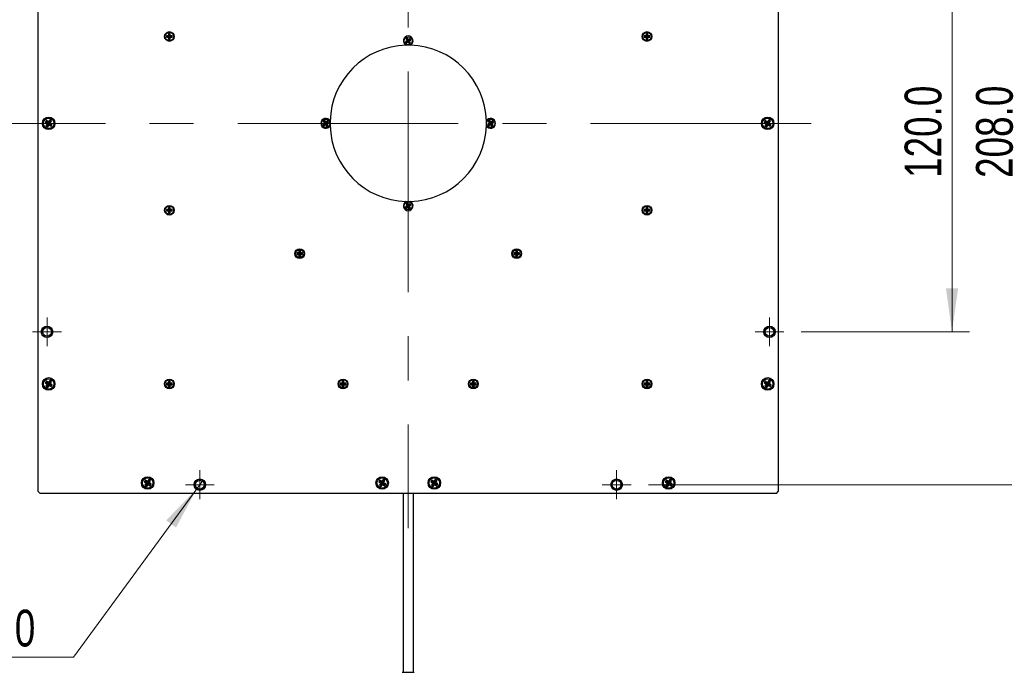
# Model space of a CAD drawing. Header units: millimetres. Extents: x 6 to 294, y 6 to 202.
# Tile 4 of 7: x 192 to 249, y 64 to 101. Entities that reach past the tile are written whole.
import ezdxf

# ---------------------------------------------------------------- set-up
doc = ezdxf.new("R2010")
doc.units = ezdxf.units.MM
doc.linetypes.add('CENTERX2', pattern=[20.32, 12.7, -2.54, 2.54, -2.54])
doc.styles.add('SLDTEXTSTYLE0', font='TXT', dxfattribs={"width": 0.75})
doc.dimstyles.new('SLDDIMSTYLE0', dxfattribs={"dimtxt": 2.116667, "dimasz": 2.5, "dimexe": 0, "dimexo": 0.0625, "dimgap": 0.529167, "dimtad": 1, "dimdec": 1, "dimlfac": 5, "dimrnd": 1e-09, "dimzin": 4, "dimdsep": 46, "dimtxsty": 'SLDTEXTSTYLE0', "dimsah": 1, "dimcen": 0.09, "dimadec": 0, "dimazin": 1, "dimtfac": 1, "dimtdec": 1, "dimtofl": 0, "dimtmove": 0, "dimatfit": 3, "dimfxl": 1, "dimfrac": 2, "dimtolj": 1, "dimtzin": 12, "dimarcsym": 0})
doc.dimstyles.new('SLDDIMSTYLE4', dxfattribs={"dimtxt": 2.116667, "dimasz": 2.5, "dimexe": 0, "dimexo": 0.0625, "dimgap": 0.529167, "dimtad": 0, "dimtih": 1, "dimtoh": 1, "dimdec": 1, "dimlfac": 5, "dimrnd": 1e-09, "dimzin": 12, "dimdsep": 46, "dimtxsty": 'SLDTEXTSTYLE0', "dimblk1": 'NONE', "dimsah": 1, "dimcen": 0, "dimadec": 0, "dimazin": 3, "dimtfac": 1, "dimtdec": 1, "dimtmove": 0, "dimatfit": 3, "dimldrblk": 'NONE', "dimfxl": 1, "dimfrac": 2, "dimtolj": 1, "dimtzin": 12, "dimarcsym": 0})

# ---------------------------------------------------------------- blocks, each defined once
blk = doc.blocks.new('_D_7')
at = {"color": 7, "linetype": 'Continuous', "lineweight": 18}
for p, q in [((237.184, 107.215), (246.866, 107.215)), ((245.866, 107.215), (245.866, 83.215)), ((237.184, 83.215), (246.866, 83.215))]:
    blk.add_line(p, q, dxfattribs=at)
for points in [[(245.866, 107.215), (245.516, 104.715), (246.216, 104.715)], [(245.866, 83.215), (246.216, 85.715), (245.516, 85.715)]]:
    blk.add_solid(points, dxfattribs=at)
at = {"color": 7, "linetype": 'Continuous', "lineweight": 18, "insert": (243.138, 92.071), "char_height": 2.1167, "attachment_point": 1, "rotation": 90, "style": 'SLDTEXTSTYLE0'}
blk.add_mtext('120.0', dxfattribs=at)
blk = doc.blocks.new('_D_9')
at = {"color": 7, "linetype": 'Continuous', "lineweight": 18}
for p, q in [((228.384, 116.015), (250.977, 116.015)), ((249.977, 116.015), (249.977, 74.415)), ((228.384, 74.415), (250.977, 74.415))]:
    blk.add_line(p, q, dxfattribs=at)
for points in [[(249.977, 116.015), (249.627, 113.515), (250.327, 113.515)], [(249.977, 74.415), (250.327, 76.915), (249.627, 76.915)]]:
    blk.add_solid(points, dxfattribs=at)
at = {"color": 7, "linetype": 'Continuous', "lineweight": 18, "insert": (247.249, 92.071), "char_height": 2.1167, "attachment_point": 1, "rotation": 90, "style": 'SLDTEXTSTYLE0'}
blk.add_mtext('208.0', dxfattribs=at)
blk = doc.blocks.new('SW_SYMBOL_HOLE_DEPTH')
at = {"color": 0, "linetype": 'Continuous', "lineweight": 18}
for p, q in [((0, 875), (800, 875)), ((400, 875), (400, 75)), ((100, 555), (400, 75)), ((700, 555), (400, 75))]:
    blk.add_line(p, q, dxfattribs=at)
blk = doc.blocks.new('_D_10')
at = {"color": 7, "linetype": 'Continuous', "lineweight": 18}
for p, q in [((202.731, 74.657), (202.376, 74.173)), ((202.376, 74.173), (195.286, 64.488)), ((195.286, 64.488), (173.198, 64.488))]:
    blk.add_line(p, q, dxfattribs=at)
blk.add_solid([(202.376, 74.173), (200.617, 72.363), (201.182, 71.949)], dxfattribs=at)
at = {"color": 7, "linetype": 'Continuous', "lineweight": 18, "xscale": 0.0027037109, "yscale": 0.0027037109, "zscale": 0.0027037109}
blk.add_blockref('SW_SYMBOL_HOLE_DEPTH', (187.101, 64.781), dxfattribs=at)
at = {"color": 7, "linetype": 'Continuous', "lineweight": 18, "char_height": 2.1167, "attachment_point": 1, "style": 'SLDTEXTSTYLE0'}
for s, insert in [('8x', (173.198, 67.216)), ('M3x0.5', (176.898, 67.216)), ('4.0', (190.128, 67.216))]:
    blk.add_mtext(s, dxfattribs=dict(at, insert=insert))
blk = doc.blocks.new('_NONE')
blk = doc.blocks.new('SW_CENTERMARKSYMBOL_3')
at = {"color": 0, "linetype": 'Continuous', "lineweight": 0}
for p, q in [((0, 0.5), (0, 0.83)), ((-0.5, 0), (-0.83, 0)), ((0, 0), (-0.5, 0)), ((0, 0), (0, 0.5)), ((0, 0), (0, -0.5)), ((0, 0), (0.5, 0)), ((0.5, 0), (0.83, 0)), ((0, -0.5), (0, -0.83))]:
    blk.add_line(p, q, dxfattribs=at)
blk = doc.blocks.new('SW_CENTERMARKSYMBOL_4')
at = {"color": 0, "linetype": 'Continuous', "lineweight": 0}
for p, q in [((0, 0.5), (0, 0.83)), ((-0.5, 0), (-0.83, 0)), ((0, 0), (-0.5, 0)), ((0, 0), (0, 0.5)), ((0, 0), (0, -0.5)), ((0, 0), (0.5, 0)), ((0.5, 0), (0.83, 0)), ((0, -0.5), (0, -0.83))]:
    blk.add_line(p, q, dxfattribs=at)
blk = doc.blocks.new('SW_CENTERMARKSYMBOL_5')
at = {"color": 0, "linetype": 'Continuous', "lineweight": 0}
for p, q in [((0, 0.5), (0, 0.83)), ((-0.5, 0), (-0.83, 0)), ((0, 0), (-0.5, 0)), ((0, 0), (0, 0.5)), ((0, 0), (0, -0.5)), ((0, 0), (0.5, 0)), ((0.5, 0), (0.83, 0)), ((0, -0.5), (0, -0.83))]:
    blk.add_line(p, q, dxfattribs=at)
blk = doc.blocks.new('SW_CENTERMARKSYMBOL_6')
at = {"color": 0, "linetype": 'Continuous', "lineweight": 0}
for p, q in [((0, 0.5), (0, 0.83)), ((-0.5, 0), (-0.83, 0)), ((0, 0), (-0.5, 0)), ((0, 0), (0, 0.5)), ((0, 0), (0, -0.5)), ((0, 0), (0.5, 0)), ((0.5, 0), (0.83, 0)), ((0, -0.5), (0, -0.83))]:
    blk.add_line(p, q, dxfattribs=at)

msp = doc.modelspace()

# ---------------------------------------------------------------- linework, layer by layer
at = {"color": 7, "linetype": 'CENTERX2', "lineweight": 18}
for p, q in [((214.554, 118.515), (214.554, 71.915)), ((237.754, 95.215), (191.354, 95.215))]:
    msp.add_line(p, q, dxfattribs=at)
at = {"color": 7, "linetype": 'Continuous', "lineweight": 25}
for p, q in [((193.254, 74.015), (193.254, 116.415)), ((235.854, 116.415), (235.854, 74.015)), ((200.849, 100.375), (200.759, 100.375)), ((200.759, 100.375), (200.759, 100.26)), ((200.803, 100.331), (200.759, 100.375)), ((200.804, 100.331), (200.849, 100.375)), ((200.849, 100.26), (200.849, 100.375)), ((228.349, 100.375), (228.259, 100.375)), ((228.259, 100.375), (228.259, 100.26)), ((228.303, 100.331), (228.259, 100.375)), ((228.304, 100.331), (228.349, 100.375)), ((228.349, 100.26), (228.349, 100.375)), ((200.759, 100.26), (200.644, 100.26)), ((200.644, 100.26), (200.644, 100.17)), ((200.688, 100.216), (200.644, 100.26)), ((200.688, 100.215), (200.644, 100.17)), ((200.644, 100.17), (200.759, 100.17)), ((200.803, 100.216), (200.688, 100.216)), ((200.688, 100.216), (200.688, 100.215)), ((200.688, 100.215), (200.803, 100.215)), ((200.803, 100.216), (200.759, 100.26)), ((200.803, 100.215), (200.759, 100.17)), ((200.759, 100.17), (200.759, 100.055)), ((200.803, 100.1), (200.759, 100.055)), ((200.759, 100.055), (200.849, 100.055)), ((200.804, 100.331), (200.803, 100.331)), ((200.803, 100.331), (200.803, 100.216)), ((200.803, 100.215), (200.803, 100.1)), ((200.803, 100.1), (200.804, 100.1)), ((200.804, 100.216), (200.804, 100.331)), ((200.804, 100.216), (200.849, 100.26)), ((200.919, 100.216), (200.804, 100.216)), ((200.804, 100.215), (200.849, 100.17)), ((200.804, 100.215), (200.919, 100.215)), ((200.804, 100.1), (200.804, 100.215)), ((200.804, 100.1), (200.849, 100.055)), ((200.964, 100.26), (200.849, 100.26)), ((200.849, 100.055), (200.849, 100.17)), ((200.849, 100.17), (200.964, 100.17)), ((200.919, 100.216), (200.964, 100.26)), ((200.919, 100.215), (200.919, 100.216)), ((200.919, 100.215), (200.964, 100.17)), ((200.964, 100.17), (200.964, 100.26)), ((214.491, 99.978), (214.395, 99.915)), ((214.395, 99.915), (214.444, 99.84)), ((214.457, 99.902), (214.395, 99.915)), ((214.504, 100.124), (214.428, 100.074)), ((214.428, 100.074), (214.491, 99.978)), ((214.49, 100.061), (214.428, 100.074)), ((214.444, 99.84), (214.541, 99.903)), ((214.457, 99.901), (214.444, 99.84)), ((214.553, 99.965), (214.457, 99.902)), ((214.457, 99.901), (214.553, 99.964)), ((214.457, 99.902), (214.457, 99.901)), ((214.491, 100.062), (214.49, 100.061)), ((214.49, 100.061), (214.553, 99.965)), ((214.491, 100.062), (214.504, 100.124)), ((214.554, 99.966), (214.491, 100.062)), ((214.553, 99.965), (214.491, 99.978)), ((214.567, 100.027), (214.504, 100.124)), ((214.553, 99.964), (214.541, 99.903)), ((214.541, 99.903), (214.603, 99.806)), ((214.553, 99.964), (214.616, 99.868)), ((214.65, 100.029), (214.554, 99.966)), ((214.554, 99.965), (214.651, 100.028)), ((214.554, 99.966), (214.567, 100.027)), ((214.554, 99.965), (214.616, 99.952)), ((214.617, 99.869), (214.554, 99.965)), ((214.663, 100.09), (214.567, 100.027)), ((214.616, 99.868), (214.603, 99.806)), ((214.603, 99.806), (214.679, 99.856)), ((214.616, 99.952), (214.712, 100.015)), ((214.679, 99.856), (214.616, 99.952)), ((214.616, 99.868), (214.617, 99.869)), ((214.617, 99.869), (214.679, 99.856)), ((214.65, 100.029), (214.663, 100.09)), ((214.651, 100.028), (214.65, 100.029)), ((214.651, 100.028), (214.712, 100.015)), ((214.712, 100.015), (214.663, 100.09)), ((228.259, 100.26), (228.144, 100.26)), ((228.144, 100.26), (228.144, 100.17)), ((228.188, 100.216), (228.144, 100.26)), ((228.188, 100.215), (228.144, 100.17)), ((228.144, 100.17), (228.259, 100.17)), ((228.303, 100.216), (228.188, 100.216)), ((228.188, 100.216), (228.188, 100.215)), ((228.188, 100.215), (228.303, 100.215)), ((228.303, 100.216), (228.259, 100.26)), ((228.303, 100.215), (228.259, 100.17)), ((228.259, 100.17), (228.259, 100.055)), ((228.303, 100.1), (228.259, 100.055)), ((228.259, 100.055), (228.349, 100.055)), ((228.304, 100.331), (228.303, 100.331)), ((228.303, 100.331), (228.303, 100.216)), ((228.303, 100.215), (228.303, 100.1)), ((228.303, 100.1), (228.304, 100.1)), ((228.304, 100.216), (228.304, 100.331)), ((228.304, 100.216), (228.349, 100.26)), ((228.419, 100.216), (228.304, 100.216)), ((228.304, 100.215), (228.349, 100.17)), ((228.304, 100.215), (228.419, 100.215)), ((228.304, 100.1), (228.304, 100.215)), ((228.304, 100.1), (228.349, 100.055)), ((228.464, 100.26), (228.349, 100.26)), ((228.349, 100.055), (228.349, 100.17)), ((228.349, 100.17), (228.464, 100.17)), ((228.419, 100.216), (228.464, 100.26)), ((228.419, 100.215), (228.419, 100.216)), ((228.419, 100.215), (228.464, 100.17)), ((228.464, 100.17), (228.464, 100.26)), ((193.717, 95.373), (193.652, 95.271)), ((193.714, 95.285), (193.652, 95.271)), ((193.652, 95.271), (193.771, 95.196)), ((193.73, 95.311), (193.714, 95.285)), ((193.714, 95.285), (193.832, 95.21)), ((193.835, 95.298), (193.717, 95.373)), ((193.73, 95.311), (193.717, 95.373)), ((193.849, 95.236), (193.73, 95.311)), ((193.91, 95.416), (193.835, 95.298)), ((193.849, 95.236), (193.835, 95.298)), ((193.924, 95.355), (193.849, 95.236)), ((193.875, 95.22), (193.95, 95.338)), ((194.011, 95.352), (193.91, 95.416)), ((193.924, 95.355), (193.91, 95.416)), ((193.95, 95.338), (193.924, 95.355)), ((193.936, 95.234), (194.011, 95.352)), ((193.95, 95.338), (194.011, 95.352)), ((209.754, 95.374), (209.678, 95.324)), ((209.678, 95.324), (209.741, 95.228)), ((209.74, 95.311), (209.678, 95.324)), ((209.741, 95.312), (209.74, 95.311)), ((209.74, 95.311), (209.803, 95.215)), ((209.741, 95.312), (209.754, 95.374)), ((209.804, 95.216), (209.741, 95.312)), ((209.817, 95.277), (209.754, 95.374)), ((209.9, 95.279), (209.804, 95.216)), ((209.804, 95.215), (209.901, 95.278)), ((209.804, 95.216), (209.817, 95.277)), ((209.913, 95.34), (209.817, 95.277)), ((209.866, 95.202), (209.962, 95.265)), ((209.9, 95.279), (209.913, 95.34)), ((209.901, 95.278), (209.9, 95.279)), ((209.901, 95.278), (209.962, 95.265)), ((209.962, 95.265), (209.913, 95.34)), ((219.254, 95.374), (219.178, 95.324)), ((219.178, 95.324), (219.241, 95.228)), ((219.24, 95.311), (219.178, 95.324)), ((219.241, 95.312), (219.24, 95.311)), ((219.24, 95.311), (219.303, 95.215)), ((219.241, 95.312), (219.254, 95.374)), ((219.304, 95.216), (219.241, 95.312)), ((219.317, 95.277), (219.254, 95.374)), ((219.4, 95.279), (219.304, 95.216)), ((219.304, 95.215), (219.401, 95.278)), ((219.304, 95.216), (219.317, 95.277)), ((219.413, 95.34), (219.317, 95.277)), ((219.366, 95.202), (219.462, 95.265)), ((219.4, 95.279), (219.413, 95.34)), ((219.401, 95.278), (219.4, 95.279)), ((219.401, 95.278), (219.462, 95.265)), ((219.462, 95.265), (219.413, 95.34)), ((235.117, 95.373), (235.052, 95.271)), ((235.114, 95.285), (235.052, 95.271)), ((235.052, 95.271), (235.171, 95.196)), ((235.13, 95.311), (235.114, 95.285)), ((235.114, 95.285), (235.232, 95.21)), ((235.235, 95.298), (235.117, 95.373)), ((235.13, 95.311), (235.117, 95.373)), ((235.249, 95.236), (235.13, 95.311)), ((235.31, 95.416), (235.235, 95.298)), ((235.249, 95.236), (235.235, 95.298)), ((235.324, 95.355), (235.249, 95.236)), ((235.275, 95.22), (235.35, 95.338)), ((235.411, 95.352), (235.31, 95.416)), ((235.324, 95.355), (235.31, 95.416)), ((235.35, 95.338), (235.324, 95.355)), ((235.336, 95.234), (235.411, 95.352)), ((235.35, 95.338), (235.411, 95.352)), ((193.771, 95.196), (193.696, 95.078)), ((193.757, 95.092), (193.696, 95.078)), ((193.696, 95.078), (193.797, 95.014)), ((193.832, 95.21), (193.757, 95.092)), ((193.757, 95.092), (193.784, 95.075)), ((193.832, 95.21), (193.771, 95.196)), ((193.784, 95.075), (193.858, 95.194)), ((193.784, 95.075), (193.797, 95.014)), ((193.797, 95.014), (193.872, 95.132)), ((193.858, 95.194), (193.872, 95.132)), ((193.858, 95.194), (193.977, 95.119)), ((193.872, 95.132), (193.991, 95.057)), ((193.875, 95.22), (193.936, 95.234)), ((193.993, 95.145), (193.875, 95.22)), ((194.055, 95.159), (193.936, 95.234)), ((193.977, 95.119), (193.993, 95.145)), ((193.977, 95.119), (193.991, 95.057)), ((193.991, 95.057), (194.055, 95.159)), ((193.993, 95.145), (194.055, 95.159)), ((209.741, 95.228), (209.645, 95.165)), ((209.645, 95.165), (209.694, 95.09)), ((209.707, 95.152), (209.645, 95.165)), ((209.694, 95.09), (209.791, 95.153)), ((209.707, 95.151), (209.694, 95.09)), ((209.803, 95.215), (209.707, 95.152)), ((209.707, 95.151), (209.803, 95.214)), ((209.707, 95.152), (209.707, 95.151)), ((209.803, 95.215), (209.741, 95.228)), ((209.803, 95.214), (209.791, 95.153)), ((209.791, 95.153), (209.853, 95.056)), ((209.803, 95.214), (209.866, 95.118)), ((209.804, 95.215), (209.866, 95.202)), ((209.867, 95.119), (209.804, 95.215)), ((209.866, 95.118), (209.853, 95.056)), ((209.853, 95.056), (209.929, 95.106)), ((209.929, 95.106), (209.866, 95.202)), ((209.866, 95.118), (209.867, 95.119)), ((209.867, 95.119), (209.929, 95.106)), ((219.241, 95.228), (219.145, 95.165)), ((219.145, 95.165), (219.194, 95.09)), ((219.207, 95.152), (219.145, 95.165)), ((219.194, 95.09), (219.291, 95.153)), ((219.207, 95.151), (219.194, 95.09)), ((219.303, 95.215), (219.207, 95.152)), ((219.207, 95.151), (219.303, 95.214)), ((219.207, 95.152), (219.207, 95.151)), ((219.303, 95.215), (219.241, 95.228)), ((219.303, 95.214), (219.291, 95.153)), ((219.291, 95.153), (219.353, 95.056)), ((219.303, 95.214), (219.366, 95.118)), ((219.304, 95.215), (219.366, 95.202)), ((219.367, 95.119), (219.304, 95.215)), ((219.366, 95.118), (219.353, 95.056)), ((219.353, 95.056), (219.429, 95.106)), ((219.429, 95.106), (219.366, 95.202)), ((219.366, 95.118), (219.367, 95.119)), ((219.367, 95.119), (219.429, 95.106)), ((235.171, 95.196), (235.096, 95.078)), ((235.157, 95.092), (235.096, 95.078)), ((235.096, 95.078), (235.197, 95.014)), ((235.232, 95.21), (235.157, 95.092)), ((235.157, 95.092), (235.184, 95.075)), ((235.232, 95.21), (235.171, 95.196)), ((235.184, 95.075), (235.258, 95.194)), ((235.184, 95.075), (235.197, 95.014)), ((235.197, 95.014), (235.272, 95.132)), ((235.258, 95.194), (235.272, 95.132)), ((235.258, 95.194), (235.377, 95.119)), ((235.272, 95.132), (235.391, 95.057)), ((235.275, 95.22), (235.336, 95.234)), ((235.393, 95.145), (235.275, 95.22)), ((235.455, 95.159), (235.336, 95.234)), ((235.377, 95.119), (235.393, 95.145)), ((235.377, 95.119), (235.391, 95.057)), ((235.391, 95.057), (235.455, 95.159)), ((235.393, 95.145), (235.455, 95.159)), ((200.759, 90.26), (200.644, 90.26)), ((200.644, 90.26), (200.644, 90.17)), ((200.688, 90.216), (200.644, 90.26)), ((200.688, 90.215), (200.644, 90.17)), ((200.644, 90.17), (200.759, 90.17)), ((200.803, 90.216), (200.688, 90.216)), ((200.688, 90.216), (200.688, 90.215)), ((200.688, 90.215), (200.803, 90.215)), ((200.849, 90.375), (200.759, 90.375)), ((200.759, 90.375), (200.759, 90.26)), ((200.803, 90.331), (200.759, 90.375)), ((200.803, 90.216), (200.759, 90.26)), ((200.803, 90.215), (200.759, 90.17)), ((200.759, 90.17), (200.759, 90.055)), ((200.804, 90.331), (200.803, 90.331)), ((200.803, 90.331), (200.803, 90.216)), ((200.803, 90.215), (200.803, 90.1)), ((200.804, 90.331), (200.849, 90.375)), ((200.804, 90.216), (200.804, 90.331)), ((200.804, 90.216), (200.849, 90.26)), ((200.919, 90.216), (200.804, 90.216)), ((200.804, 90.215), (200.849, 90.17)), ((200.804, 90.215), (200.919, 90.215)), ((200.804, 90.1), (200.804, 90.215)), ((200.849, 90.26), (200.849, 90.375)), ((200.964, 90.26), (200.849, 90.26)), ((200.849, 90.055), (200.849, 90.17)), ((200.849, 90.17), (200.964, 90.17)), ((200.919, 90.216), (200.964, 90.26)), ((200.919, 90.215), (200.919, 90.216)), ((200.919, 90.215), (200.964, 90.17)), ((200.964, 90.17), (200.964, 90.26)), ((214.491, 90.478), (214.395, 90.415)), ((214.395, 90.415), (214.444, 90.34)), ((214.457, 90.402), (214.395, 90.415)), ((214.504, 90.624), (214.428, 90.574)), ((214.428, 90.574), (214.491, 90.478)), ((214.49, 90.561), (214.428, 90.574)), ((214.444, 90.34), (214.541, 90.403)), ((214.457, 90.401), (214.444, 90.34)), ((214.553, 90.465), (214.457, 90.402)), ((214.457, 90.401), (214.553, 90.464)), ((214.457, 90.402), (214.457, 90.401)), ((214.491, 90.562), (214.49, 90.561)), ((214.49, 90.561), (214.553, 90.465)), ((214.491, 90.562), (214.504, 90.624)), ((214.554, 90.466), (214.491, 90.562)), ((214.553, 90.465), (214.491, 90.478)), ((214.567, 90.527), (214.504, 90.624)), ((214.553, 90.464), (214.541, 90.403)), ((214.541, 90.403), (214.603, 90.306)), ((214.553, 90.464), (214.616, 90.368)), ((214.65, 90.529), (214.554, 90.466)), ((214.554, 90.465), (214.651, 90.528)), ((214.554, 90.466), (214.567, 90.527)), ((214.554, 90.465), (214.616, 90.452)), ((214.617, 90.369), (214.554, 90.465)), ((214.663, 90.59), (214.567, 90.527)), ((214.616, 90.368), (214.603, 90.306)), ((214.603, 90.306), (214.679, 90.356)), ((214.616, 90.452), (214.712, 90.515)), ((214.679, 90.356), (214.616, 90.452)), ((214.616, 90.368), (214.617, 90.369)), ((214.617, 90.369), (214.679, 90.356)), ((214.65, 90.529), (214.663, 90.59)), ((214.651, 90.528), (214.65, 90.529)), ((214.651, 90.528), (214.712, 90.515)), ((214.712, 90.515), (214.663, 90.59)), ((228.259, 90.26), (228.144, 90.26)), ((228.144, 90.26), (228.144, 90.17)), ((228.188, 90.216), (228.144, 90.26)), ((228.188, 90.215), (228.144, 90.17)), ((228.144, 90.17), (228.259, 90.17)), ((228.303, 90.216), (228.188, 90.216)), ((228.188, 90.216), (228.188, 90.215)), ((228.188, 90.215), (228.303, 90.215)), ((228.349, 90.375), (228.259, 90.375)), ((228.259, 90.375), (228.259, 90.26)), ((228.303, 90.331), (228.259, 90.375)), ((228.303, 90.216), (228.259, 90.26)), ((228.303, 90.215), (228.259, 90.17)), ((228.259, 90.17), (228.259, 90.055)), ((228.304, 90.331), (228.303, 90.331)), ((228.303, 90.331), (228.303, 90.216)), ((228.303, 90.215), (228.303, 90.1)), ((228.304, 90.331), (228.349, 90.375)), ((228.304, 90.216), (228.304, 90.331)), ((228.304, 90.216), (228.349, 90.26)), ((228.419, 90.216), (228.304, 90.216)), ((228.304, 90.215), (228.349, 90.17)), ((228.304, 90.215), (228.419, 90.215)), ((228.304, 90.1), (228.304, 90.215)), ((228.349, 90.26), (228.349, 90.375)), ((228.464, 90.26), (228.349, 90.26)), ((228.349, 90.055), (228.349, 90.17)), ((228.349, 90.17), (228.464, 90.17)), ((228.419, 90.216), (228.464, 90.26)), ((228.419, 90.215), (228.419, 90.216)), ((228.419, 90.215), (228.464, 90.17)), ((228.464, 90.17), (228.464, 90.26)), ((200.803, 90.1), (200.759, 90.055)), ((200.759, 90.055), (200.849, 90.055)), ((200.803, 90.1), (200.804, 90.1)), ((200.804, 90.1), (200.849, 90.055)), ((228.303, 90.1), (228.259, 90.055)), ((228.259, 90.055), (228.349, 90.055)), ((228.303, 90.1), (228.304, 90.1)), ((228.304, 90.1), (228.349, 90.055)), ((208.259, 87.76), (208.144, 87.76)), ((208.144, 87.76), (208.144, 87.67)), ((208.188, 87.716), (208.144, 87.76)), ((208.188, 87.715), (208.144, 87.67)), ((208.144, 87.67), (208.259, 87.67)), ((208.303, 87.716), (208.188, 87.716)), ((208.188, 87.716), (208.188, 87.715)), ((208.188, 87.715), (208.303, 87.715)), ((208.349, 87.875), (208.259, 87.875)), ((208.259, 87.875), (208.259, 87.76)), ((208.303, 87.831), (208.259, 87.875)), ((208.303, 87.716), (208.259, 87.76)), ((208.303, 87.715), (208.259, 87.67)), ((208.259, 87.67), (208.259, 87.555)), ((208.303, 87.6), (208.259, 87.555)), ((208.259, 87.555), (208.349, 87.555)), ((208.304, 87.831), (208.303, 87.831)), ((208.303, 87.831), (208.303, 87.716)), ((208.303, 87.715), (208.303, 87.6)), ((208.303, 87.6), (208.304, 87.6)), ((208.304, 87.831), (208.349, 87.875)), ((208.304, 87.716), (208.304, 87.831)), ((208.304, 87.716), (208.349, 87.76)), ((208.419, 87.716), (208.304, 87.716)), ((208.304, 87.715), (208.349, 87.67)), ((208.304, 87.715), (208.419, 87.715)), ((208.304, 87.6), (208.304, 87.715)), ((208.304, 87.6), (208.349, 87.555)), ((208.349, 87.76), (208.349, 87.875)), ((208.464, 87.76), (208.349, 87.76)), ((208.349, 87.555), (208.349, 87.67)), ((208.349, 87.67), (208.464, 87.67)), ((208.419, 87.716), (208.464, 87.76)), ((208.419, 87.715), (208.419, 87.716)), ((208.419, 87.715), (208.464, 87.67)), ((208.464, 87.67), (208.464, 87.76)), ((220.759, 87.76), (220.644, 87.76)), ((220.644, 87.76), (220.644, 87.67)), ((220.688, 87.716), (220.644, 87.76)), ((220.688, 87.715), (220.644, 87.67)), ((220.644, 87.67), (220.759, 87.67)), ((220.803, 87.716), (220.688, 87.716)), ((220.688, 87.716), (220.688, 87.715)), ((220.688, 87.715), (220.803, 87.715)), ((220.849, 87.875), (220.759, 87.875)), ((220.759, 87.875), (220.759, 87.76)), ((220.803, 87.831), (220.759, 87.875)), ((220.803, 87.716), (220.759, 87.76)), ((220.803, 87.715), (220.759, 87.67)), ((220.759, 87.67), (220.759, 87.555)), ((220.803, 87.6), (220.759, 87.555)), ((220.759, 87.555), (220.849, 87.555)), ((220.804, 87.831), (220.803, 87.831)), ((220.803, 87.831), (220.803, 87.716)), ((220.803, 87.715), (220.803, 87.6)), ((220.803, 87.6), (220.804, 87.6)), ((220.804, 87.831), (220.849, 87.875)), ((220.804, 87.716), (220.804, 87.831)), ((220.804, 87.716), (220.849, 87.76)), ((220.919, 87.716), (220.804, 87.716)), ((220.804, 87.715), (220.849, 87.67)), ((220.804, 87.715), (220.919, 87.715)), ((220.804, 87.6), (220.804, 87.715)), ((220.804, 87.6), (220.849, 87.555)), ((220.849, 87.76), (220.849, 87.875)), ((220.964, 87.76), (220.849, 87.76)), ((220.849, 87.555), (220.849, 87.67)), ((220.849, 87.67), (220.964, 87.67)), ((220.919, 87.716), (220.964, 87.76)), ((220.919, 87.715), (220.919, 87.716)), ((220.919, 87.715), (220.964, 87.67)), ((220.964, 87.67), (220.964, 87.76)), ((193.717, 80.373), (193.652, 80.271)), ((193.714, 80.285), (193.652, 80.271)), ((193.652, 80.271), (193.771, 80.196)), ((193.771, 80.196), (193.696, 80.078)), ((193.757, 80.092), (193.696, 80.078)), ((193.696, 80.078), (193.797, 80.014)), ((193.73, 80.311), (193.714, 80.285)), ((193.714, 80.285), (193.832, 80.21)), ((193.835, 80.298), (193.717, 80.373)), ((193.73, 80.311), (193.717, 80.373)), ((193.849, 80.236), (193.73, 80.311)), ((193.832, 80.21), (193.757, 80.092)), ((193.757, 80.092), (193.784, 80.075)), ((193.832, 80.21), (193.771, 80.196)), ((193.784, 80.075), (193.858, 80.194)), ((193.784, 80.075), (193.797, 80.014)), ((193.797, 80.014), (193.872, 80.132)), ((193.91, 80.416), (193.835, 80.298)), ((193.849, 80.236), (193.835, 80.298)), ((193.924, 80.355), (193.849, 80.236)), ((193.858, 80.194), (193.872, 80.132)), ((193.858, 80.194), (193.977, 80.119)), ((193.872, 80.132), (193.991, 80.057)), ((193.875, 80.22), (193.95, 80.338)), ((193.875, 80.22), (193.936, 80.234)), ((193.993, 80.145), (193.875, 80.22)), ((194.011, 80.352), (193.91, 80.416)), ((193.924, 80.355), (193.91, 80.416)), ((193.95, 80.338), (193.924, 80.355)), ((193.936, 80.234), (194.011, 80.352)), ((194.055, 80.159), (193.936, 80.234)), ((193.95, 80.338), (194.011, 80.352)), ((193.977, 80.119), (193.993, 80.145)), ((193.977, 80.119), (193.991, 80.057)), ((193.991, 80.057), (194.055, 80.159)), ((193.993, 80.145), (194.055, 80.159)), ((200.759, 80.26), (200.644, 80.26)), ((200.644, 80.26), (200.644, 80.17)), ((200.688, 80.216), (200.644, 80.26)), ((200.688, 80.215), (200.644, 80.17)), ((200.644, 80.17), (200.759, 80.17)), ((200.803, 80.216), (200.688, 80.216)), ((200.688, 80.216), (200.688, 80.215)), ((200.688, 80.215), (200.803, 80.215)), ((200.849, 80.375), (200.759, 80.375)), ((200.759, 80.375), (200.759, 80.26)), ((200.803, 80.331), (200.759, 80.375)), ((200.803, 80.216), (200.759, 80.26)), ((200.803, 80.215), (200.759, 80.17)), ((200.759, 80.17), (200.759, 80.055)), ((200.803, 80.1), (200.759, 80.055)), ((200.759, 80.055), (200.849, 80.055)), ((200.804, 80.331), (200.803, 80.331)), ((200.803, 80.331), (200.803, 80.216)), ((200.803, 80.215), (200.803, 80.1)), ((200.803, 80.1), (200.804, 80.1)), ((200.804, 80.331), (200.849, 80.375)), ((200.804, 80.216), (200.804, 80.331)), ((200.804, 80.216), (200.849, 80.26)), ((200.919, 80.216), (200.804, 80.216)), ((200.804, 80.215), (200.849, 80.17)), ((200.804, 80.215), (200.919, 80.215)), ((200.804, 80.1), (200.804, 80.215)), ((200.804, 80.1), (200.849, 80.055)), ((200.849, 80.26), (200.849, 80.375)), ((200.964, 80.26), (200.849, 80.26)), ((200.849, 80.055), (200.849, 80.17)), ((200.849, 80.17), (200.964, 80.17)), ((200.919, 80.216), (200.964, 80.26)), ((200.919, 80.215), (200.919, 80.216)), ((200.919, 80.215), (200.964, 80.17)), ((200.964, 80.17), (200.964, 80.26)), ((210.759, 80.26), (210.644, 80.26)), ((210.644, 80.26), (210.644, 80.17)), ((210.688, 80.216), (210.644, 80.26)), ((210.688, 80.215), (210.644, 80.17)), ((210.644, 80.17), (210.759, 80.17)), ((210.803, 80.216), (210.688, 80.216)), ((210.688, 80.216), (210.688, 80.215)), ((210.688, 80.215), (210.803, 80.215)), ((210.849, 80.375), (210.759, 80.375)), ((210.759, 80.375), (210.759, 80.26)), ((210.803, 80.331), (210.759, 80.375)), ((210.803, 80.216), (210.759, 80.26)), ((210.803, 80.215), (210.759, 80.17)), ((210.759, 80.17), (210.759, 80.055)), ((210.803, 80.1), (210.759, 80.055)), ((210.759, 80.055), (210.849, 80.055)), ((210.804, 80.331), (210.803, 80.331)), ((210.803, 80.331), (210.803, 80.216)), ((210.803, 80.215), (210.803, 80.1)), ((210.803, 80.1), (210.804, 80.1)), ((210.804, 80.331), (210.849, 80.375)), ((210.804, 80.216), (210.804, 80.331)), ((210.804, 80.216), (210.849, 80.26)), ((210.919, 80.216), (210.804, 80.216)), ((210.804, 80.215), (210.849, 80.17)), ((210.804, 80.215), (210.919, 80.215)), ((210.804, 80.1), (210.804, 80.215)), ((210.804, 80.1), (210.849, 80.055)), ((210.849, 80.26), (210.849, 80.375)), ((210.964, 80.26), (210.849, 80.26)), ((210.849, 80.055), (210.849, 80.17)), ((210.849, 80.17), (210.964, 80.17)), ((210.919, 80.216), (210.964, 80.26)), ((210.919, 80.215), (210.919, 80.216)), ((210.919, 80.215), (210.964, 80.17)), ((210.964, 80.17), (210.964, 80.26)), ((218.259, 80.26), (218.144, 80.26)), ((218.144, 80.26), (218.144, 80.17)), ((218.188, 80.216), (218.144, 80.26)), ((218.188, 80.215), (218.144, 80.17)), ((218.144, 80.17), (218.259, 80.17)), ((218.303, 80.216), (218.188, 80.216)), ((218.188, 80.216), (218.188, 80.215)), ((218.188, 80.215), (218.303, 80.215)), ((218.349, 80.375), (218.259, 80.375)), ((218.259, 80.375), (218.259, 80.26)), ((218.303, 80.331), (218.259, 80.375)), ((218.303, 80.216), (218.259, 80.26)), ((218.303, 80.215), (218.259, 80.17)), ((218.259, 80.17), (218.259, 80.055)), ((218.303, 80.1), (218.259, 80.055)), ((218.259, 80.055), (218.349, 80.055)), ((218.304, 80.331), (218.303, 80.331)), ((218.303, 80.331), (218.303, 80.216)), ((218.303, 80.215), (218.303, 80.1)), ((218.303, 80.1), (218.304, 80.1)), ((218.304, 80.331), (218.349, 80.375)), ((218.304, 80.216), (218.304, 80.331)), ((218.304, 80.216), (218.349, 80.26)), ((218.419, 80.216), (218.304, 80.216)), ((218.304, 80.215), (218.349, 80.17)), ((218.304, 80.215), (218.419, 80.215)), ((218.304, 80.1), (218.304, 80.215)), ((218.304, 80.1), (218.349, 80.055)), ((218.349, 80.26), (218.349, 80.375)), ((218.464, 80.26), (218.349, 80.26)), ((218.349, 80.055), (218.349, 80.17)), ((218.349, 80.17), (218.464, 80.17)), ((218.419, 80.216), (218.464, 80.26)), ((218.419, 80.215), (218.419, 80.216)), ((218.419, 80.215), (218.464, 80.17)), ((218.464, 80.17), (218.464, 80.26)), ((228.259, 80.26), (228.144, 80.26)), ((228.144, 80.26), (228.144, 80.17)), ((228.188, 80.216), (228.144, 80.26)), ((228.188, 80.215), (228.144, 80.17)), ((228.144, 80.17), (228.259, 80.17)), ((228.303, 80.216), (228.188, 80.216)), ((228.188, 80.216), (228.188, 80.215)), ((228.188, 80.215), (228.303, 80.215)), ((228.349, 80.375), (228.259, 80.375)), ((228.259, 80.375), (228.259, 80.26)), ((228.303, 80.331), (228.259, 80.375)), ((228.303, 80.216), (228.259, 80.26)), ((228.303, 80.215), (228.259, 80.17)), ((228.259, 80.17), (228.259, 80.055)), ((228.303, 80.1), (228.259, 80.055)), ((228.259, 80.055), (228.349, 80.055)), ((228.304, 80.331), (228.303, 80.331)), ((228.303, 80.331), (228.303, 80.216)), ((228.303, 80.215), (228.303, 80.1)), ((228.303, 80.1), (228.304, 80.1)), ((228.304, 80.331), (228.349, 80.375)), ((228.304, 80.216), (228.304, 80.331)), ((228.304, 80.216), (228.349, 80.26)), ((228.419, 80.216), (228.304, 80.216)), ((228.304, 80.215), (228.349, 80.17)), ((228.304, 80.215), (228.419, 80.215)), ((228.304, 80.1), (228.304, 80.215)), ((228.304, 80.1), (228.349, 80.055)), ((228.349, 80.26), (228.349, 80.375)), ((228.464, 80.26), (228.349, 80.26)), ((228.349, 80.055), (228.349, 80.17)), ((228.349, 80.17), (228.464, 80.17)), ((228.419, 80.216), (228.464, 80.26)), ((228.419, 80.215), (228.419, 80.216)), ((228.419, 80.215), (228.464, 80.17)), ((228.464, 80.17), (228.464, 80.26)), ((235.117, 80.373), (235.052, 80.271)), ((235.114, 80.285), (235.052, 80.271)), ((235.052, 80.271), (235.171, 80.196)), ((235.171, 80.196), (235.096, 80.078)), ((235.157, 80.092), (235.096, 80.078)), ((235.096, 80.078), (235.197, 80.014)), ((235.13, 80.311), (235.114, 80.285)), ((235.114, 80.285), (235.232, 80.21)), ((235.235, 80.298), (235.117, 80.373)), ((235.13, 80.311), (235.117, 80.373)), ((235.249, 80.236), (235.13, 80.311)), ((235.232, 80.21), (235.157, 80.092)), ((235.157, 80.092), (235.184, 80.075)), ((235.232, 80.21), (235.171, 80.196)), ((235.184, 80.075), (235.258, 80.194)), ((235.184, 80.075), (235.197, 80.014)), ((235.197, 80.014), (235.272, 80.132)), ((235.31, 80.416), (235.235, 80.298)), ((235.249, 80.236), (235.235, 80.298)), ((235.324, 80.355), (235.249, 80.236)), ((235.258, 80.194), (235.272, 80.132)), ((235.258, 80.194), (235.377, 80.119)), ((235.272, 80.132), (235.391, 80.057)), ((235.275, 80.22), (235.35, 80.338)), ((235.275, 80.22), (235.336, 80.234)), ((235.393, 80.145), (235.275, 80.22)), ((235.411, 80.352), (235.31, 80.416)), ((235.324, 80.355), (235.31, 80.416)), ((235.35, 80.338), (235.324, 80.355)), ((235.336, 80.234), (235.411, 80.352)), ((235.455, 80.159), (235.336, 80.234)), ((235.35, 80.338), (235.411, 80.352)), ((235.377, 80.119), (235.393, 80.145)), ((235.377, 80.119), (235.391, 80.057)), ((235.391, 80.057), (235.455, 80.159)), ((235.393, 80.145), (235.455, 80.159)), ((199.417, 74.673), (199.352, 74.571)), ((199.414, 74.585), (199.352, 74.571)), ((199.352, 74.571), (199.471, 74.496)), ((199.471, 74.496), (199.396, 74.378)), ((199.457, 74.392), (199.396, 74.378)), ((199.396, 74.378), (199.497, 74.314)), ((199.43, 74.611), (199.414, 74.585)), ((199.414, 74.585), (199.532, 74.51)), ((199.535, 74.598), (199.417, 74.673)), ((199.43, 74.611), (199.417, 74.673)), ((199.549, 74.536), (199.43, 74.611)), ((199.532, 74.51), (199.457, 74.392)), ((199.457, 74.392), (199.484, 74.375)), ((199.532, 74.51), (199.471, 74.496)), ((199.484, 74.375), (199.558, 74.494)), ((199.484, 74.375), (199.497, 74.314)), ((199.497, 74.314), (199.572, 74.432)), ((199.61, 74.716), (199.535, 74.598)), ((199.549, 74.536), (199.535, 74.598)), ((199.624, 74.655), (199.549, 74.536)), ((199.558, 74.494), (199.572, 74.432)), ((199.558, 74.494), (199.677, 74.419)), ((199.572, 74.432), (199.691, 74.357)), ((199.575, 74.52), (199.65, 74.638)), ((199.575, 74.52), (199.636, 74.534)), ((199.693, 74.445), (199.575, 74.52)), ((199.711, 74.652), (199.61, 74.716)), ((199.624, 74.655), (199.61, 74.716)), ((199.65, 74.638), (199.624, 74.655)), ((199.636, 74.534), (199.711, 74.652)), ((199.755, 74.459), (199.636, 74.534)), ((199.65, 74.638), (199.711, 74.652)), ((199.677, 74.419), (199.693, 74.445)), ((199.677, 74.419), (199.691, 74.357)), ((199.691, 74.357), (199.755, 74.459)), ((199.693, 74.445), (199.755, 74.459)), ((212.917, 74.673), (212.852, 74.571)), ((212.914, 74.585), (212.852, 74.571)), ((212.852, 74.571), (212.971, 74.496)), ((212.971, 74.496), (212.896, 74.378)), ((212.957, 74.392), (212.896, 74.378)), ((212.896, 74.378), (212.997, 74.314)), ((212.93, 74.611), (212.914, 74.585)), ((212.914, 74.585), (213.032, 74.51)), ((213.035, 74.598), (212.917, 74.673)), ((212.93, 74.611), (212.917, 74.673)), ((213.049, 74.536), (212.93, 74.611)), ((213.032, 74.51), (212.957, 74.392)), ((212.957, 74.392), (212.984, 74.375)), ((213.032, 74.51), (212.971, 74.496)), ((212.984, 74.375), (213.058, 74.494)), ((212.984, 74.375), (212.997, 74.314)), ((212.997, 74.314), (213.072, 74.432)), ((213.11, 74.716), (213.035, 74.598)), ((213.049, 74.536), (213.035, 74.598)), ((213.124, 74.655), (213.049, 74.536)), ((213.058, 74.494), (213.072, 74.432)), ((213.058, 74.494), (213.177, 74.419)), ((213.072, 74.432), (213.191, 74.357)), ((213.075, 74.52), (213.15, 74.638)), ((213.075, 74.52), (213.136, 74.534)), ((213.193, 74.445), (213.075, 74.52)), ((213.211, 74.652), (213.11, 74.716)), ((213.124, 74.655), (213.11, 74.716)), ((213.15, 74.638), (213.124, 74.655)), ((213.136, 74.534), (213.211, 74.652)), ((213.255, 74.459), (213.136, 74.534)), ((213.15, 74.638), (213.211, 74.652)), ((213.177, 74.419), (213.193, 74.445)), ((213.177, 74.419), (213.191, 74.357)), ((213.191, 74.357), (213.255, 74.459)), ((213.193, 74.445), (213.255, 74.459)), ((215.917, 74.673), (215.852, 74.571)), ((215.914, 74.585), (215.852, 74.571)), ((215.852, 74.571), (215.971, 74.496)), ((215.971, 74.496), (215.896, 74.378)), ((215.957, 74.392), (215.896, 74.378)), ((215.896, 74.378), (215.997, 74.314)), ((215.93, 74.611), (215.914, 74.585)), ((215.914, 74.585), (216.032, 74.51)), ((216.035, 74.598), (215.917, 74.673)), ((215.93, 74.611), (215.917, 74.673)), ((216.049, 74.536), (215.93, 74.611)), ((216.032, 74.51), (215.957, 74.392)), ((215.957, 74.392), (215.984, 74.375)), ((216.032, 74.51), (215.971, 74.496)), ((215.984, 74.375), (216.058, 74.494)), ((215.984, 74.375), (215.997, 74.314)), ((215.997, 74.314), (216.072, 74.432)), ((216.11, 74.716), (216.035, 74.598)), ((216.049, 74.536), (216.035, 74.598)), ((216.124, 74.655), (216.049, 74.536)), ((216.058, 74.494), (216.072, 74.432)), ((216.058, 74.494), (216.177, 74.419)), ((216.072, 74.432), (216.191, 74.357)), ((216.075, 74.52), (216.15, 74.638)), ((216.075, 74.52), (216.136, 74.534)), ((216.193, 74.445), (216.075, 74.52)), ((216.211, 74.652), (216.11, 74.716)), ((216.124, 74.655), (216.11, 74.716)), ((216.15, 74.638), (216.124, 74.655)), ((216.136, 74.534), (216.211, 74.652)), ((216.255, 74.459), (216.136, 74.534)), ((216.15, 74.638), (216.211, 74.652)), ((216.177, 74.419), (216.193, 74.445)), ((216.177, 74.419), (216.191, 74.357)), ((216.191, 74.357), (216.255, 74.459)), ((216.193, 74.445), (216.255, 74.459)), ((229.417, 74.673), (229.352, 74.571)), ((229.414, 74.585), (229.352, 74.571)), ((229.352, 74.571), (229.471, 74.496)), ((229.471, 74.496), (229.396, 74.378)), ((229.457, 74.392), (229.396, 74.378)), ((229.396, 74.378), (229.497, 74.314)), ((229.43, 74.611), (229.414, 74.585)), ((229.414, 74.585), (229.532, 74.51)), ((229.535, 74.598), (229.417, 74.673)), ((229.43, 74.611), (229.417, 74.673)), ((229.549, 74.536), (229.43, 74.611)), ((229.532, 74.51), (229.457, 74.392)), ((229.457, 74.392), (229.484, 74.375)), ((229.532, 74.51), (229.471, 74.496)), ((229.484, 74.375), (229.558, 74.494)), ((229.484, 74.375), (229.497, 74.314)), ((229.497, 74.314), (229.572, 74.432)), ((229.61, 74.716), (229.535, 74.598)), ((229.549, 74.536), (229.535, 74.598)), ((229.624, 74.655), (229.549, 74.536)), ((229.558, 74.494), (229.572, 74.432)), ((229.558, 74.494), (229.677, 74.419)), ((229.572, 74.432), (229.691, 74.357)), ((229.575, 74.52), (229.65, 74.638)), ((229.575, 74.52), (229.636, 74.534)), ((229.693, 74.445), (229.575, 74.52)), ((229.711, 74.652), (229.61, 74.716)), ((229.624, 74.655), (229.61, 74.716)), ((229.65, 74.638), (229.624, 74.655)), ((229.636, 74.534), (229.711, 74.652)), ((229.755, 74.459), (229.636, 74.534)), ((229.65, 74.638), (229.711, 74.652)), ((229.677, 74.419), (229.693, 74.445)), ((229.677, 74.419), (229.691, 74.357)), ((229.691, 74.357), (229.755, 74.459)), ((229.693, 74.445), (229.755, 74.459)), ((193.254, 74.015), (193.354, 73.915)), ((235.754, 73.915), (193.354, 73.915)), ((214.254, 73.915), (214.254, 63.614)), ((214.854, 63.614), (214.854, 73.915)), ((235.754, 73.915), (235.854, 74.015)), ((214.214, 63.614), (214.894, 63.614))]:
    msp.add_line(p, q, dxfattribs=at)
for centre, radius in [((200.804, 100.215), 0.28), ((200.804, 100.215), 0.24), ((228.304, 100.215), 0.28), ((228.304, 100.215), 0.24), ((214.554, 99.965), 0.235), ((193.854, 95.215), 0.36), ((193.854, 95.215), 0.3), ((209.804, 95.215), 0.235), ((219.304, 95.215), 0.235), ((235.254, 95.215), 0.36), ((235.254, 95.215), 0.3), ((200.804, 90.215), 0.28), ((200.804, 90.215), 0.24), ((214.554, 90.465), 0.235), ((228.304, 90.215), 0.28), ((228.304, 90.215), 0.24), ((208.304, 87.715), 0.28), ((208.304, 87.715), 0.24), ((220.804, 87.715), 0.28), ((220.804, 87.715), 0.24), ((193.754, 83.215), 0.33), ((193.754, 83.215), 0.25), ((235.354, 83.215), 0.33), ((235.354, 83.215), 0.25), ((193.854, 80.215), 0.36), ((193.854, 80.215), 0.3), ((235.254, 80.215), 0.36), ((235.254, 80.215), 0.3), ((200.804, 80.215), 0.28), ((200.804, 80.215), 0.24), ((210.804, 80.215), 0.28), ((210.804, 80.215), 0.24), ((218.304, 80.215), 0.28), ((218.304, 80.215), 0.24), ((228.304, 80.215), 0.28), ((228.304, 80.215), 0.24), ((199.554, 74.515), 0.36), ((213.054, 74.515), 0.36), ((216.054, 74.515), 0.36), ((229.554, 74.515), 0.36), ((199.554, 74.515), 0.3), ((202.554, 74.415), 0.33), ((202.554, 74.415), 0.25), ((213.054, 74.515), 0.3), ((216.054, 74.515), 0.3), ((226.554, 74.415), 0.33), ((226.554, 74.415), 0.25), ((229.554, 74.515), 0.3)]:
    msp.add_circle(centre, radius, dxfattribs=at)
for centre, radius, start, end in [((214.554, 99.965), 0.28, 295.9947, 244.0053), ((214.554, 95.215), 4.5, 91.5627, 178.4373), ((214.554, 95.215), 4.5, 1.5627, 88.4373), ((209.804, 95.215), 0.28, 25.9947, 334.0053), ((219.304, 95.215), 0.28, 205.9947, 154.0053), ((214.554, 95.215), 4.5, 181.5627, 268.4373), ((214.554, 95.215), 4.5, 271.5627, 358.4373), ((214.554, 90.465), 0.28, 115.9947, 64.0053)]:
    msp.add_arc(centre, radius, start, end, dxfattribs=at)
at = {"color": 7, "linetype": 'Continuous', "lineweight": 0}
for centre in [(193.754, 83.215), (235.354, 83.215), (202.554, 74.415), (226.554, 74.415)]:
    msp.add_arc(centre, 0.3, 255, 195, dxfattribs=at)
at = {"color": 7, "linetype": 'Continuous', "lineweight": 25}
for points in [[(214.676, 99.713), (214.657, 99.714), (214.637, 99.714), (214.596, 99.715), (214.575, 99.715), (214.511, 99.715), (214.47, 99.714), (214.431, 99.713)], [(210.055, 95.338), (210.055, 95.318), (210.054, 95.299), (210.054, 95.258), (210.054, 95.236), (210.054, 95.173), (210.054, 95.131), (210.055, 95.092)], [(219.052, 95.092), (219.052, 95.112), (219.053, 95.132), (219.053, 95.172), (219.054, 95.194), (219.054, 95.258), (219.053, 95.299), (219.052, 95.338)], [(214.431, 90.717), (214.45, 90.716), (214.47, 90.716), (214.511, 90.715), (214.532, 90.715), (214.596, 90.715), (214.637, 90.716), (214.676, 90.717)]]:
    msp.add_open_spline(points, degree=3, knots=[0, 0, 0, 0, 0.25, 0.25, 0.5, 0.5, 1, 1, 1, 1], dxfattribs=at)

# ---------------------------------------------------------------- block references
at = {"color": 7, "linetype": 'Continuous', "lineweight": 0}
for name, p in [('SW_CENTERMARKSYMBOL_6', (193.754, 83.215)), ('SW_CENTERMARKSYMBOL_3', (235.354, 83.215)), ('SW_CENTERMARKSYMBOL_5', (202.554, 74.415)), ('SW_CENTERMARKSYMBOL_4', (226.554, 74.415))]:
    msp.add_blockref(name, p, dxfattribs=at)

# ---------------------------------------------------------------- dimensions: what is measured, and where the dimension line sits
at = {"color": 7, "linetype": 'Continuous', "lineweight": 18}
for base, p1, p2, picture, middle in [((249.977, 74.415), (227.384, 116.015), (227.384, 74.415), '_D_9', (249.977, 95.589)), ((245.866, 83.215), (236.184, 107.215), (236.184, 83.215), '_D_7', (245.866, 95.589))]:
    dim = msp.add_linear_dim(base=base, p1=p1, p2=p2, angle=90, dimstyle='SLDDIMSTYLE0', dxfattribs=at)
    dim.commit()
    dim.dimension.update_dxf_attribs({"geometry": picture, "text_midpoint": middle, "dimtype": 160})
dim = msp.add_diameter_dim_2p(p1=(202.731, 74.657), p2=(202.376, 74.173), text='8x M3x0.5 {\\fGDT;x}4.0', dimstyle='SLDDIMSTYLE4', override={"dimpost": '<>'}, dxfattribs=at)
dim.commit()
dim.dimension.update_dxf_attribs({"geometry": '_D_10', "text_midpoint": (183.617, 66.211), "dimtype": 163})

doc.saveas('drawing.dxf')
